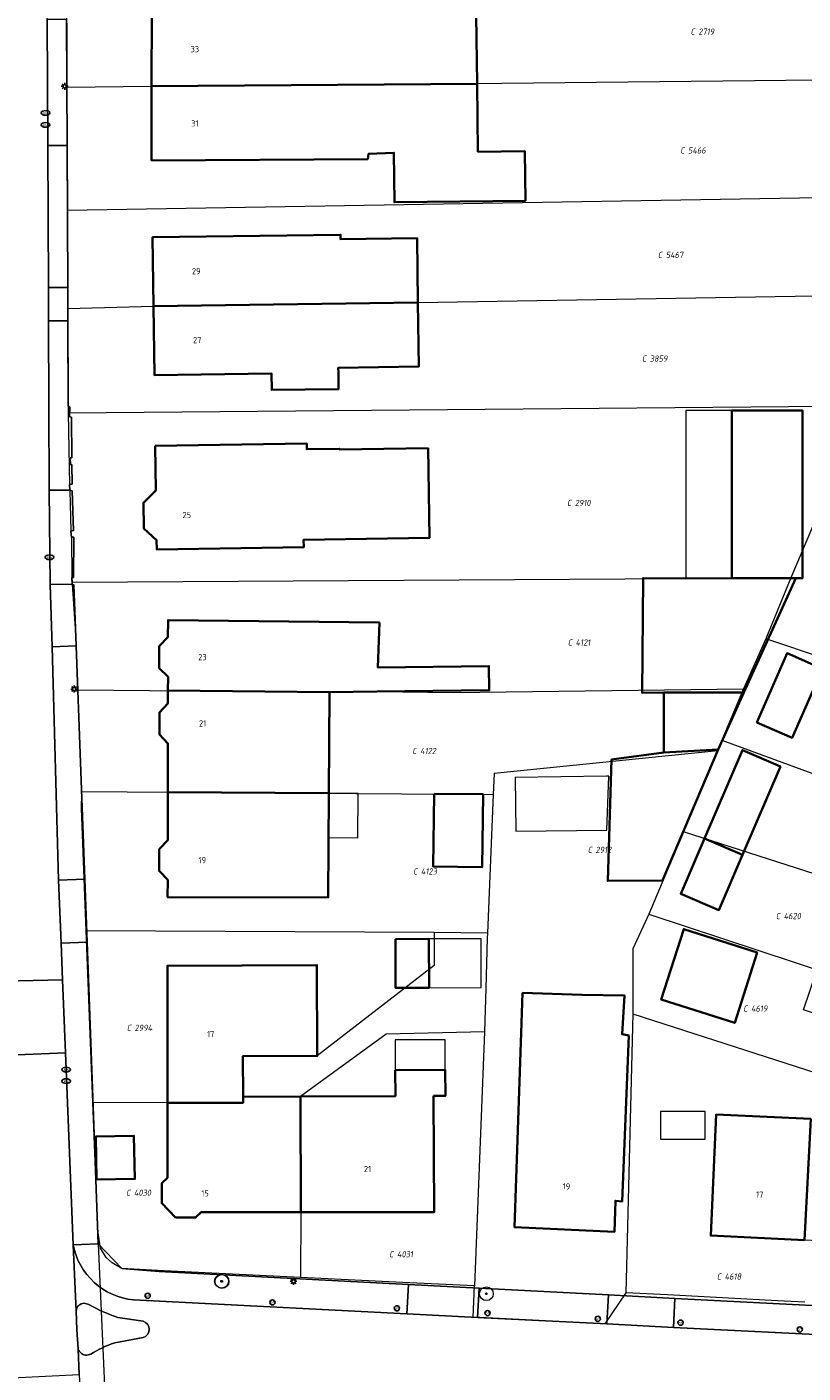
# Model space of a CAD drawing. Header units: metres. Extents: x 183765 to 187731, y 443805 to 446163.
# Tile 105 of 120: x 186814 to 186859, y 444446 to 444524. Entities that reach past the tile are written whole.
import ezdxf
from ezdxf.enums import TextEntityAlignment as Align

# ---------------------------------------------------------------- set-up
doc = ezdxf.new("R2010")
doc.units = ezdxf.units.M
doc.layers.get('0').update_dxf_attribs({"lineweight": 25})
for name, color, linetype, lineweight in [('B-WE-GR-BOOM-S', 253, 'Continuous', 25), ('B-WE-IE-MEUBILAIR-S', 7, 'Continuous', 25), ('B-WE-OG-BEBOUWING-GV', 7, 'Continuous', 35), ('B-WE-OG-BEBOUWING-T18', 10, 'Continuous', 18), ('B-WE-OG-BEBOUWING_LUIFEL-GV', 7, 'Continuous', 18), ('B-WE-OG-BEBOUWING_OVERBOUWING-GV', 7, 'Continuous', 18), ('B-WE-OG-TERREIN_ERF-GV', 7, 'Continuous', 18), ('B-WE-VH-GESLOTENVERHARDING_ASFALT-GV', 10, 'Continuous', 18), ('B-WE-VH-OPENVERHARDING_BETONSTRAATSTEEN-GV', 90, 'Continuous', 18), ('B-WE-VH-OPENVERHARDING_TEGEL-GV', 90, 'Continuous', 18)]:
    doc.layers.add(name, color=color, linetype=linetype, lineweight=lineweight)
doc.layers.add('B-WE-KG-GRENS_PERCEEL-G', color=7, linetype='Continuous', lineweight=13, true_color=0xa55252)
doc.layers.add('B-WE-KG-GRENS_PERCEEL-S', color=7, linetype='Continuous', lineweight=25, true_color=0xa55252)
doc.styles.add('NLCS-ISO', font='NLCS-ISO.ttf')
doc.styles.add('NLCS-ISO-M200-T18', font='NLCS-ISO.ttf', dxfattribs={"height": 0.36})

# ---------------------------------------------------------------- blocks, each defined once
blk = doc.blocks.new('SIE-MEUBILAIR_PAAL_AFSLUITPAAL-SO')
blk.add_circle((0, 0), 0.75)
at = {"style": 'NLCS-ISO'}
blk.add_text('af', height=0.75, dxfattribs=at).set_placement((0, 0.05), align=Align.MIDDLE_CENTER)
blk = doc.blocks.new('SIE-MEUBILAIR_PAAL_LICHTMAST-SO')
for points in [[(-0.62, 0), (-1, 0)], [(-0.71, 0.71), (-0.44, 0.44)], [(0, 1), (0, 0.62)], [(0.44, 0.44), (0.71, 0.71)], [(1, 0), (0.62, 0)], [(-0.71, -0.71), (-0.44, -0.44)], [(0, -0.62), (0, -1)], [(0.44, -0.44), (0.71, -0.71)]]:
    blk.add_lwpolyline(points)
blk.add_circle((0, 0), 0.5)
blk = doc.blocks.new('SIE-MEUBILAIR_PUT_KOLK-SO')
blk.add_ellipse((0, 0), major_axis=(1.25, 0), ratio=0.54)
at = {"style": 'NLCS-ISO'}
blk.add_text('klk', height=0.75, dxfattribs=at).set_placement((0.03, 0), align=Align.MIDDLE_CENTER)
blk = doc.blocks.new('SGR-BOOM_GBKN-SO')
at = {"linetype": 'ByBlock', "lineweight": 18}
h = blk.add_hatch(color=0, dxfattribs=at)
h.dxf.hatch_style = 1
edge = h.paths.add_edge_path()
edge.add_arc((0, 0), 0.25, 0, 360)
at = {"color": 0, "linetype": 'ByBlock', "lineweight": 18}
for radius in [2, 0.25]:
    blk.add_circle((0, 0), radius, dxfattribs=at)
at = {"color": 0, "linetype": 'ByBlock', "lineweight": 18, "style": 'NLCS-ISO'}
blk.add_attdef('SOORT', (2.5, 0), '', height=1.5, dxfattribs=at)
blk = doc.blocks.new('SKG-PERCEELNUMMER-SO')
at = {"style": 'NLCS-ISO', "oblique": 10, "flags": 1}
for tag, p in [('GEMEENTECODE', (0, 2.55)), ('PERCEELGROOTTE', (0, -2.45))]:
    blk.add_attdef(tag, text='', height=1.8, dxfattribs=at).set_placement(p, align=Align.MIDDLE_CENTER)
at = {"style": 'NLCS-ISO', "oblique": 10}
blk.add_attdef('SECTIE', text='', height=1.8, dxfattribs=at).set_placement((-0.5, 0), align=Align.MIDDLE_RIGHT)
blk.add_attdef('PERCEELNUMMER', text='', height=1.8, dxfattribs=at).set_placement((0.5, 0), align=Align.MIDDLE_LEFT)

msp = doc.modelspace()

# ---------------------------------------------------------------- linework, layer by layer
at = {"layer": 'B-WE-KG-GRENS_PERCEEL-G', "flags": 128}
for points in [[(186816.095, 444528.106), (186816.125, 444520.664)], [(186816.125, 444520.664), (186821.027, 444520.716), (186835.823, 444520.83), (186870.522, 444521.203)], [(186816.125, 444520.664), (186816.154, 444513.547)], [(186816.154, 444513.547), (186867.676, 444514.405)], [(186816.154, 444513.547), (186816.176, 444507.855)], [(186816.176, 444507.855), (186821.138, 444507.992), (186836.438, 444508.212), (186865.15, 444508.691)], [(186816.176, 444507.855), (186816.199, 444502.203)], [(186816.199, 444502.203), (186816.201, 444501.831)], [(186816.201, 444501.831), (186862.284, 444502.234)], [(186816.201, 444501.831), (186816.274, 444497.683)], [(186816.274, 444497.683), (186816.289, 444497.348)], [(186816.289, 444497.348), (186816.35, 444494.984)], [(186859.922, 444496.778), (186858.008, 444492.27)], [(186816.35, 444494.984), (186816.388, 444494.638)], [(186816.388, 444494.638), (186816.415, 444492.289)], [(186816.415, 444492.289), (186816.427, 444492.027)], [(186816.427, 444492.027), (186858.008, 444492.27)], [(186816.427, 444492.027), (186816.432, 444491.92)], [(186858.008, 444492.27), (186856.567, 444488.746)], [(186816.432, 444491.92), (186816.619, 444489.059)], [(186816.619, 444489.059), (186816.742, 444485.808)], [(186856.567, 444488.746), (186855.283, 444485.856)], [(186876.989, 444481.91), (186856.567, 444488.746)], [(186816.742, 444485.808), (186831.327, 444485.664), (186834.051, 444485.698), (186838.49, 444485.638), (186855.283, 444485.856)], [(186816.742, 444485.808), (186816.965, 444479.926)], [(186855.283, 444485.856), (186854.029, 444482.88)], [(186854.029, 444482.88), (186853.799, 444482.264)], [(186854.029, 444482.88), (186865.606, 444478.644), (186876.341, 444475.253)], [(186853.799, 444482.264), (186840.852, 444480.966), (186840.782, 444479.741)], [(186853.799, 444482.264), (186851.812, 444477.581)], [(186816.97, 444479.802), (186816.945, 444478.939)], [(186816.965, 444479.926), (186840.782, 444479.741)], [(186816.965, 444479.926), (186816.97, 444479.802)], [(186840.782, 444479.741), (186840.454, 444471.724)], [(186816.945, 444478.939), (186817.223, 444471.863)], [(186851.812, 444477.581), (186849.808, 444472.825)], [(186874.67, 444470.237), (186851.812, 444477.581)], [(186849.808, 444472.825), (186848.869, 444470.807), (186848.872, 444467.055)], [(186849.808, 444472.825), (186872.981, 444465.169)], [(186817.223, 444471.863), (186817.615, 444461.917)], [(186837.37, 444471.77), (186817.223, 444471.863)], [(186837.37, 444471.77), (186837.377, 444469.847), (186830.611, 444464.617), (186826.305, 444464.599), (186826.315, 444462.256), (186826.318, 444461.915), (186817.615, 444461.917)], [(186840.454, 444471.724), (186837.37, 444471.77)], [(186840.454, 444471.724), (186840.44, 444471.433), (186840.362, 444468.534), (186840.285, 444466.023)], [(186848.872, 444467.055), (186848.472, 444450.906)], [(186848.872, 444467.055), (186860.656, 444463.249), (186860.361, 444462.371)], [(186840.285, 444466.023), (186834.609, 444465.875), (186829.646, 444462.27), (186829.66, 444455.582), (186829.634, 444451.794)], [(186840.285, 444466.023), (186839.718, 444451.327)], [(186817.615, 444461.917), (186817.901, 444454.639)], [(186821.358, 444452.198), (186819.301, 444452.319), (186819.121, 444452.424), (186818.737, 444452.649), (186818.401, 444452.965), (186818.071, 444453.509), (186817.901, 444454.639)], [(186817.901, 444454.639), (186817.936, 444453.751)], [(186817.936, 444453.751), (186818.323, 444445.087)], [(186829.634, 444451.794), (186821.358, 444452.198)], [(186835.536, 444451.506), (186829.634, 444451.794)], [(186839.718, 444451.327), (186835.536, 444451.506)], [(186839.643, 444449.507), (186839.718, 444451.327)], [(186848.472, 444450.906), (186847.244, 444449.121)], [(186850.877, 444450.803), (186848.472, 444450.906)], [(186857.247, 444450.453), (186850.877, 444450.803)], [(186858.418, 444450.404), (186857.247, 444450.453)], [(186858.825, 444450.381), (186858.418, 444450.404)], [(186847.244, 444449.121), (186839.643, 444449.507)]]:
    msp.add_lwpolyline(points, dxfattribs=at)
at = {"layer": 'B-WE-OG-BEBOUWING-GV', "flags": 128}
for points in [[(186842.492, 444528.309), (186840.7, 444528.349), (186835.208, 444528.316), (186835.251, 444524.755), (186833.662, 444524.759), (186833.669, 444525.012), (186821.03, 444525.012), (186821.027, 444520.716), (186839.862, 444520.861), (186839.815, 444524.802), (186842.534, 444524.835)], [(186839.862, 444520.861), (186821.027, 444520.716), (186821.024, 444516.421), (186833.533, 444516.505), (186833.576, 444516.8), (186835.047, 444516.869), (186835.081, 444514.002), (186842.66, 444514.092), (186842.626, 444516.956), (186839.909, 444516.924)], [(186821.138, 444507.992), (186836.437, 444508.212), (186836.387, 444511.929), (186831.965, 444511.869), (186831.96, 444512.129), (186821.084, 444511.98)], [(186836.437, 444508.212), (186821.138, 444507.992), (186821.192, 444504.003), (186827.966, 444504.095), (186827.979, 444503.149), (186831.849, 444503.201), (186831.836, 444504.148), (186831.831, 444504.43), (186836.488, 444504.494)], [(186854.609, 444492.251), (186855.343, 444492.254), (186858.003, 444492.264), (186858.311, 444492.265), (186858.695, 444492.267), (186858.695, 444501.95), (186854.609, 444501.95)], [(186821.237, 444499.914), (186821.279, 444497.336), (186820.552, 444496.625), (186820.572, 444495.133), (186821.315, 444494.459), (186821.33, 444493.913), (186829.828, 444494.045), (186829.821, 444494.482), (186837.11, 444494.596), (186837.029, 444499.772), (186831.907, 444499.692), (186831.906, 444499.744), (186830.006, 444499.715), (186830.001, 444500.05)], [(186855.304, 444485.641), (186858.311, 444492.265), (186858.003, 444492.264), (186855.343, 444492.254), (186854.609, 444492.251), (186851.933, 444492.241), (186849.467, 444492.267), (186849.418, 444485.622), (186850.669, 444485.641)], [(186834.215, 444489.702), (186821.979, 444489.834), (186821.962, 444488.843), (186821.467, 444488.321), (186821.469, 444487.055), (186821.976, 444486.543), (186821.973, 444485.756), (186831.327, 444485.664), (186834.051, 444485.698), (186840.564, 444485.779), (186840.547, 444487.174), (186834.108, 444487.094)], [(186856.041, 444483.912), (186858.088, 444483.014), (186859.845, 444487.018), (186857.799, 444487.916)], [(186831.327, 444485.664), (186821.973, 444485.756), (186821.971, 444485.01), (186821.476, 444484.496), (186821.475, 444483.22), (186821.967, 444482.701), (186821.963, 444479.887), (186831.281, 444479.815)], [(186850.669, 444485.641), (186850.669, 444482.173), (186853.81, 444482.35), (186855.304, 444485.641)], [(186850.669, 444482.173), (186847.642, 444481.768), (186847.419, 444474.743), (186850.594, 444474.773), (186853.81, 444482.35)], [(186857.423, 444481.362), (186855.219, 444482.309), (186853.02, 444477.193), (186855.224, 444476.246)], [(186831.281, 444479.815), (186821.963, 444479.887), (186821.96, 444477.097), (186821.466, 444476.581), (186821.462, 444475.326), (186821.96, 444474.803), (186821.948, 444473.813), (186831.234, 444473.784)], [(186837.368, 444479.783), (186837.325, 444475.577), (186840.163, 444475.548), (186840.206, 444479.754)], [(186855.224, 444476.246), (186853.02, 444477.193), (186851.648, 444474.001), (186853.852, 444473.054)], [(186856.068, 444470.611), (186851.818, 444471.96), (186850.522, 444467.878), (186854.772, 444466.529)], [(186835.132, 444471.376), (186835.144, 444468.553), (186837.084, 444468.561), (186837.072, 444471.385)], [(186821.945, 444461.916), (186826.318, 444461.915), (186826.315, 444462.256), (186826.305, 444464.599), (186830.611, 444464.617), (186830.589, 444469.877), (186821.944, 444469.84)], [(186848.636, 444465.811), (186848.255, 444465.877), (186848.398, 444468.115), (186845.949, 444468.149), (186842.489, 444468.266), (186842.411, 444465.96), (186842.031, 444454.707), (186847.804, 444454.438), (186847.87, 444456.246), (186848.257, 444456.206)], [(186837.346, 444462.304), (186838.024, 444462.307), (186838.017, 444463.808), (186835.128, 444463.796), (186835.134, 444462.294), (186829.646, 444462.27), (186829.66, 444455.581), (186837.375, 444455.578)], [(186829.646, 444462.27), (186826.315, 444462.256), (186826.318, 444461.915), (186821.945, 444461.916), (186821.945, 444457.577), (186821.62, 444457.263), (186821.616, 444456.095), (186822.414, 444455.277), (186823.575, 444455.267), (186823.895, 444455.584), (186829.66, 444455.581)], [(186859.166, 444460.974), (186853.687, 444461.223), (186853.381, 444454.232), (186858.806, 444453.971)], [(186817.845, 444457.464), (186820.056, 444457.51), (186820.004, 444460.005), (186817.793, 444459.959)]]:
    msp.add_lwpolyline(points, close=True, dxfattribs=at)
at = {"layer": 'B-WE-OG-BEBOUWING_LUIFEL-GV', "flags": 128}
for points in [[(186851.933, 444501.95), (186851.933, 444492.241), (186854.609, 444492.251), (186854.609, 444501.95)], [(186842.061, 444480.735), (186842.097, 444477.625), (186847.376, 444477.685), (186847.489, 444480.796), (186847.341, 444480.795)], [(186831.281, 444479.815), (186831.261, 444477.256), (186832.957, 444477.243), (186832.977, 444479.802)], [(186837.084, 444468.561), (186840.1, 444468.574), (186840.088, 444471.397), (186837.072, 444471.385)], [(186835.128, 444463.796), (186838.017, 444463.808), (186838.01, 444465.557), (186835.12, 444465.545)]]:
    msp.add_lwpolyline(points, close=True, dxfattribs=at)
at = {"layer": 'B-WE-OG-BEBOUWING_OVERBOUWING-GV', "flags": 128}
msp.add_lwpolyline([(186850.465, 444459.805), (186853.065, 444459.805), (186853.065, 444461.409), (186850.465, 444461.409)], close=True, dxfattribs=at)
at = {"layer": 'B-WE-OG-TERREIN_ERF-GV', "flags": 128}
for points in [[(186839.815, 444524.802), (186839.862, 444520.861), (186839.909, 444516.924), (186842.626, 444516.956), (186842.66, 444514.092), (186835.081, 444514.002), (186835.047, 444516.869), (186833.576, 444516.8), (186833.533, 444516.505), (186821.024, 444516.421), (186821.027, 444520.716), (186821.03, 444525.012)], [(186816.109, 444524.582), (186816.139, 444517.287), (186816.172, 444509.071), (186816.179, 444507.153), (186816.199, 444502.203), (186816.293, 444502.158), (186816.278, 444501.584), (186816.389, 444501.581), (186816.417, 444499.225), (186816.32, 444499.226), (186816.334, 444498.821), (186816.416, 444498.827), (186816.436, 444497.692), (186816.274, 444497.683), (186816.289, 444497.348), (186816.423, 444497.307), (186816.5, 444495.013), (186816.35, 444494.984), (186816.388, 444494.638), (186816.517, 444494.636), (186816.509, 444492.292), (186816.415, 444492.289), (186816.432, 444491.92), (186816.523, 444491.878), (186816.654, 444488.335), (186817.154, 444474.851), (186817.289, 444471.2), (186817.936, 444453.751), (186819.301, 444452.319), (186821.456, 444452.144), (186835.886, 444451.394), (186839.981, 444451.182), (186847.457, 444450.793), (186851.311, 444450.593), (186866.44, 444449.807)]]:
    msp.add_lwpolyline(points, dxfattribs=at)
for points in [[(186821.138, 444507.992), (186821.084, 444511.98), (186831.96, 444512.129), (186831.965, 444511.869), (186836.387, 444511.929), (186836.437, 444508.212), (186836.488, 444504.494), (186831.831, 444504.43), (186831.836, 444504.148), (186831.849, 444503.201), (186827.979, 444503.149), (186827.966, 444504.095), (186821.192, 444504.003)], [(186850.594, 444474.773), (186847.419, 444474.743), (186847.642, 444481.768), (186850.669, 444482.173), (186850.669, 444485.641), (186849.418, 444485.622), (186849.467, 444492.267), (186851.933, 444492.241), (186854.609, 444492.251), (186854.609, 444501.95), (186858.695, 444501.95), (186858.695, 444492.267), (186858.311, 444492.265), (186855.304, 444485.641), (186853.81, 444482.35)], [(186831.906, 444499.744), (186831.907, 444499.692), (186837.029, 444499.772), (186837.11, 444494.596), (186829.821, 444494.482), (186829.828, 444494.045), (186821.33, 444493.913), (186821.315, 444494.459), (186820.572, 444495.133), (186820.552, 444496.625), (186821.279, 444497.336), (186821.237, 444499.914), (186830.001, 444500.05), (186830.006, 444499.715)], [(186831.327, 444485.664), (186831.281, 444479.815), (186831.234, 444473.784), (186821.948, 444473.813), (186821.96, 444474.803), (186821.462, 444475.326), (186821.466, 444476.581), (186821.96, 444477.097), (186821.963, 444479.887), (186821.967, 444482.701), (186821.475, 444483.22), (186821.476, 444484.496), (186821.971, 444485.01), (186821.973, 444485.756), (186821.976, 444486.543), (186821.469, 444487.055), (186821.467, 444488.321), (186821.962, 444488.843), (186821.979, 444489.834), (186834.215, 444489.702), (186834.108, 444487.094), (186840.547, 444487.174), (186840.564, 444485.779), (186834.051, 444485.698)], [(186858.088, 444483.014), (186856.041, 444483.912), (186857.799, 444487.916), (186859.845, 444487.018)], [(186859.536, 444469.611), (186861.201, 444474.565), (186862.863, 444479.51), (186863.794, 444482.281), (186866.722, 444481.297), (186867.605, 444483.923), (186874.339, 444481.659), (186872.598, 444476.435), (186870.933, 444471.438), (186869.254, 444466.4), (186867.173, 444460.154), (186865.013, 444453.672), (186858.806, 444453.971), (186853.381, 444454.232), (186853.687, 444461.223), (186859.166, 444460.974), (186859.881, 444460.942), (186860.361, 444462.371), (186861.684, 444466.305), (186858.756, 444467.289)], [(186855.224, 444476.246), (186853.852, 444473.054), (186851.648, 444474.001), (186853.02, 444477.193), (186855.219, 444482.309), (186857.423, 444481.362)], [(186840.163, 444475.548), (186837.325, 444475.577), (186837.368, 444479.783), (186840.206, 444479.754)], [(186850.522, 444467.878), (186851.818, 444471.96), (186856.068, 444470.611), (186854.772, 444466.529)], [(186837.072, 444471.385), (186837.084, 444468.561), (186835.144, 444468.553), (186835.132, 444471.376)], [(186826.315, 444462.256), (186829.646, 444462.27), (186835.134, 444462.294), (186835.128, 444463.796), (186838.017, 444463.808), (186838.024, 444462.307), (186837.346, 444462.304), (186837.375, 444455.578), (186829.66, 444455.581), (186823.895, 444455.584), (186823.575, 444455.267), (186822.414, 444455.277), (186821.616, 444456.095), (186821.62, 444457.263), (186821.945, 444457.577), (186821.945, 444461.916), (186821.944, 444469.84), (186830.589, 444469.877), (186830.611, 444464.617), (186826.305, 444464.599)], [(186848.636, 444465.811), (186848.257, 444456.206), (186847.87, 444456.246), (186847.804, 444454.438), (186842.031, 444454.707), (186842.411, 444465.96), (186842.489, 444468.266), (186845.949, 444468.149), (186848.398, 444468.115), (186848.255, 444465.877)], [(186817.793, 444459.959), (186820.004, 444460.005), (186820.056, 444457.51), (186817.845, 444457.464)]]:
    msp.add_lwpolyline(points, close=True, dxfattribs=at)
at = {"layer": 'B-WE-VH-GESLOTENVERHARDING_ASFALT-GV', "flags": 128}
for points in [[(186810.747, 444468.912), (186815.875, 444469.031), (186815.791, 444471.144), (186815.646, 444474.795), (186815.263, 444488.283), (186815.162, 444491.885), (186815.102, 444497.343), (186815.062, 444507.148), (186815.054, 444509.066), (186815.02, 444517.282), (186814.99, 444524.577), (186814.976, 444528.134), (186814.946, 444535.415), (186814.927, 444539.998), (186814.891, 444548.701), (186814.874, 444552.872), (186814.79, 444573.373), (186809.655, 444573.38)], [(186816.484, 444453.691), (186816.653, 444449.862)], [(186817.12, 444450.317), (186817.397, 444450.245)], [(186862.995, 444448.322), (186851.224, 444448.919), (186847.37, 444449.115), (186839.893, 444449.494), (186835.798, 444449.702), (186819.976, 444450.504)], [(186819.077, 444449.498), (186820.535, 444449.28)], [(186816.771, 444447.659), (186816.842, 444446.19), (186817.27, 444437.389)], [(186820.531, 444448.323), (186818.889, 444448.029)], [(186817.508, 444447.359), (186817.271, 444447.301)]]:
    msp.add_lwpolyline(points, dxfattribs=at)
msp.add_lwpolyline([(186816.043, 444464.804), (186810.892, 444464.585), (186810.91, 444464.058), (186811.108, 444459.755), (186811.758, 444445.943), (186816.842, 444446.19), (186816.771, 444447.659), (186816.707, 444448.785), (186816.653, 444449.862), (186816.484, 444453.691)], close=True, dxfattribs=at)
at = {"layer": 'B-WE-VH-GESLOTENVERHARDING_ASFALT-GV'}
for points in [[(186819.976, 444450.504, -0.330853), (186816.484, 444453.691)], [(186816.653, 444449.862, -0.362164), (186817.12, 444450.317)], [(186817.397, 444450.245, 0.058263), (186819.077, 444449.498)], [(186820.535, 444449.28, -0.32257), (186820.883, 444448.808)], [(186820.883, 444448.808, -0.326415), (186820.531, 444448.323)], [(186817.271, 444447.301, -0.30491), (186816.771, 444447.659)], [(186818.889, 444448.029, 0.066303), (186817.508, 444447.359)]]:
    msp.add_lwpolyline(points, format="xyb", dxfattribs=at)
at = {"layer": 'B-WE-VH-OPENVERHARDING_BETONSTRAATSTEEN-GV', "flags": 128}
msp.add_lwpolyline([(186815.875, 444469.031), (186810.747, 444468.912), (186810.892, 444464.585), (186816.043, 444464.804)], close=True, dxfattribs=at)
at = {"layer": 'B-WE-VH-OPENVERHARDING_BETONSTRAATSTEEN-GV'}
for points in [[(186817.12, 444450.317, 0.362164), (186816.653, 444449.862)], [(186819.077, 444449.498, -0.058263), (186817.397, 444450.245)], [(186820.883, 444448.808, 0.32257), (186820.535, 444449.28)], [(186820.531, 444448.323, 0.326415), (186820.883, 444448.808)], [(186816.771, 444447.659, 0.30491), (186817.271, 444447.301)], [(186817.508, 444447.359, -0.066303), (186818.889, 444448.029)]]:
    msp.add_lwpolyline(points, format="xyb", dxfattribs=at)
at = {"layer": 'B-WE-VH-OPENVERHARDING_BETONSTRAATSTEEN-GV', "flags": 128}
for points in [[(186817.397, 444450.245), (186817.12, 444450.317)], [(186816.653, 444449.862), (186816.707, 444448.785), (186816.771, 444447.659)], [(186820.535, 444449.28), (186819.077, 444449.498)], [(186818.889, 444448.029), (186820.531, 444448.323)], [(186817.271, 444447.301), (186817.508, 444447.359)]]:
    msp.add_lwpolyline(points, dxfattribs=at)
at = {"layer": 'B-WE-VH-OPENVERHARDING_TEGEL-GV', "flags": 128}
for points in [[(186816.109, 444524.582), (186814.99, 444524.577), (186815.02, 444517.282), (186816.139, 444517.287)], [(186816.139, 444517.287), (186815.02, 444517.282), (186815.054, 444509.066), (186816.172, 444509.071)], [(186816.172, 444509.071), (186815.054, 444509.066), (186815.062, 444507.148), (186816.179, 444507.153)], [(186816.179, 444507.153), (186815.062, 444507.148), (186815.102, 444497.343), (186816.289, 444497.348), (186816.274, 444497.683), (186816.436, 444497.692), (186816.416, 444498.827), (186816.334, 444498.821), (186816.32, 444499.226), (186816.417, 444499.225), (186816.389, 444501.581), (186816.278, 444501.584), (186816.293, 444502.158), (186816.199, 444502.203)], [(186816.517, 444494.636), (186816.388, 444494.638), (186816.35, 444494.984), (186816.5, 444495.013), (186816.423, 444497.307), (186816.289, 444497.348), (186815.102, 444497.343), (186815.162, 444491.885), (186816.432, 444491.92), (186816.415, 444492.289), (186816.509, 444492.292)], [(186816.523, 444491.878), (186816.432, 444491.92), (186815.162, 444491.885), (186815.263, 444488.283), (186816.654, 444488.335)], [(186816.654, 444488.335), (186815.263, 444488.283), (186815.646, 444474.795), (186817.154, 444474.851)], [(186817.154, 444474.851), (186815.646, 444474.795), (186815.791, 444471.144), (186817.289, 444471.2)], [(186817.289, 444471.2), (186815.791, 444471.144), (186815.875, 444469.031), (186816.043, 444464.804), (186816.484, 444453.691), (186817.936, 444453.751)], [(186839.981, 444451.182), (186835.886, 444451.394), (186835.798, 444449.702), (186839.893, 444449.494)], [(186847.457, 444450.793), (186839.981, 444451.182), (186839.893, 444449.494), (186847.37, 444449.115)], [(186851.311, 444450.593), (186847.457, 444450.793), (186847.37, 444449.115), (186851.224, 444448.919)], [(186868.407, 444449.485), (186866.44, 444449.807), (186851.311, 444450.593), (186851.224, 444448.919), (186862.995, 444448.322), (186865.614, 444448.225)]]:
    msp.add_lwpolyline(points, close=True, dxfattribs=at)
for points in [[(186821.456, 444452.144), (186819.301, 444452.319), (186817.936, 444453.751), (186816.484, 444453.691)], [(186819.976, 444450.504), (186835.798, 444449.702), (186835.886, 444451.394), (186821.456, 444452.144)]]:
    msp.add_lwpolyline(points, dxfattribs=at)
at = {"layer": 'B-WE-VH-OPENVERHARDING_TEGEL-GV'}
msp.add_lwpolyline([(186816.484, 444453.691, 0.330853), (186819.976, 444450.504)], format="xyb", dxfattribs=at)

# ---------------------------------------------------------------- block references
at = {"layer": 'B-WE-GR-BOOM-S', "xscale": 0.2, "yscale": 0.2, "zscale": 0.2}
for p in [(186825.075, 444451.584), (186825.099, 444451.575), (186840.399, 444450.864)]:
    msp.add_blockref('SGR-BOOM_GBKN-SO', p, dxfattribs=at)
at = {"layer": 'B-WE-IE-MEUBILAIR-S', "xscale": 0.2, "yscale": 0.2, "zscale": 0.2}
for name, p in [('SIE-MEUBILAIR_PAAL_LICHTMAST-SO', (186815.996, 444520.712)), ('SIE-MEUBILAIR_PUT_KOLK-SO', (186814.894, 444519.175)), ('SIE-MEUBILAIR_PUT_KOLK-SO', (186814.889, 444518.482)), ('SIE-MEUBILAIR_PUT_KOLK-SO', (186815.118, 444493.471)), ('SIE-MEUBILAIR_PAAL_LICHTMAST-SO', (186816.545, 444485.843)), ('SIE-MEUBILAIR_PUT_KOLK-SO', (186816.079, 444463.83)), ('SIE-MEUBILAIR_PUT_KOLK-SO', (186816.084, 444463.162)), ('SIE-MEUBILAIR_PAAL_LICHTMAST-SO', (186829.237, 444451.583)), ('SIE-MEUBILAIR_PAAL_AFSLUITPAAL-SO', (186820.801, 444450.742)), ('SIE-MEUBILAIR_PAAL_AFSLUITPAAL-SO', (186828.017, 444450.362)), ('SIE-MEUBILAIR_PAAL_AFSLUITPAAL-SO', (186835.219, 444450.022)), ('SIE-MEUBILAIR_PAAL_AFSLUITPAAL-SO', (186840.465, 444449.742)), ('SIE-MEUBILAIR_PAAL_AFSLUITPAAL-SO', (186846.847, 444449.412)), ('SIE-MEUBILAIR_PAAL_AFSLUITPAAL-SO', (186851.636, 444449.19)), ('SIE-MEUBILAIR_PAAL_AFSLUITPAAL-SO', (186858.535, 444448.799))]:
    msp.add_blockref(name, p, dxfattribs=at)
at = {"layer": 'B-WE-KG-GRENS_PERCEEL-S', "xscale": 0.2, "yscale": 0.2, "zscale": 0.2}
for p, values in [((186852.566, 444523.877), {'PERCEELNUMMER': '2719', 'SECTIE': 'C'}), ((186851.967, 444517.002), {'PERCEELNUMMER': '5466', 'SECTIE': 'C'}), ((186850.675, 444510.958), {'PERCEELNUMMER': '5467', 'SECTIE': 'C'}), ((186849.752, 444504.961), {'PERCEELNUMMER': '3859', 'SECTIE': 'C'}), ((186845.415, 444496.61), {'PERCEELNUMMER': '2910', 'SECTIE': 'C'}), ((186845.461, 444488.536), {'PERCEELNUMMER': '4121', 'SECTIE': 'C'}), ((186836.465, 444482.262), {'PERCEELNUMMER': '4122', 'SECTIE': 'C'}), ((186846.615, 444476.541), {'PERCEELNUMMER': '2912', 'SECTIE': 'C'}), ((186836.511, 444475.295), {'PERCEELNUMMER': '4123', 'SECTIE': 'C'}), ((186857.503, 444472.711), {'PERCEELNUMMER': '4620', 'SECTIE': 'C'}), ((186855.611, 444467.359), {'PERCEELNUMMER': '4619', 'SECTIE': 'C'}), ((186819.943, 444466.246), {'PERCEELNUMMER': '2994', 'SECTIE': 'C'}), ((186819.903, 444456.705), {'PERCEELNUMMER': '4030', 'SECTIE': 'C'}), ((186835.127, 444453.149), {'PERCEELNUMMER': '4031', 'SECTIE': 'C'}), ((186854.089, 444451.858), {'PERCEELNUMMER': '4618', 'SECTIE': 'C'})]:
    msp.add_blockref('SKG-PERCEELNUMMER-SO', p, dxfattribs=at).add_auto_attribs(values)

# ---------------------------------------------------------------- texts
at = {"layer": 'B-WE-OG-BEBOUWING-T18', "style": 'NLCS-ISO-M200-T18'}
for s, rotation, p in [('33', 359.9, (186823.528, 444522.862)), ('31', 359.9, (186823.525, 444518.567)), ('29', 0.8, (186823.611, 444510.02)), ('27', 0.8, (186823.665, 444506.031)), ('25', 0.7, (186823.062, 444495.913)), ('23', 0.1, (186823.968, 444487.692)), ('21', 359.9, (186823.975, 444483.856)), ('19', 359.8, (186823.964, 444475.946)), ('19', 357.3, (186845.034, 444457.07)), ('15', 359.8, (186824.118, 444456.67)), ('17', 357.2, (186856.214, 444456.599))]:
    msp.add_text(s, height=0.36, rotation=rotation, dxfattribs=at).set_placement(p, align=Align.MIDDLE)
for s, p in [('17', (186824.444, 444465.878)), ('21', (186833.519, 444458.08))]:
    msp.add_text(s, height=0.36, dxfattribs=at).set_placement(p, align=Align.MIDDLE)

doc.saveas('drawing.dxf')
